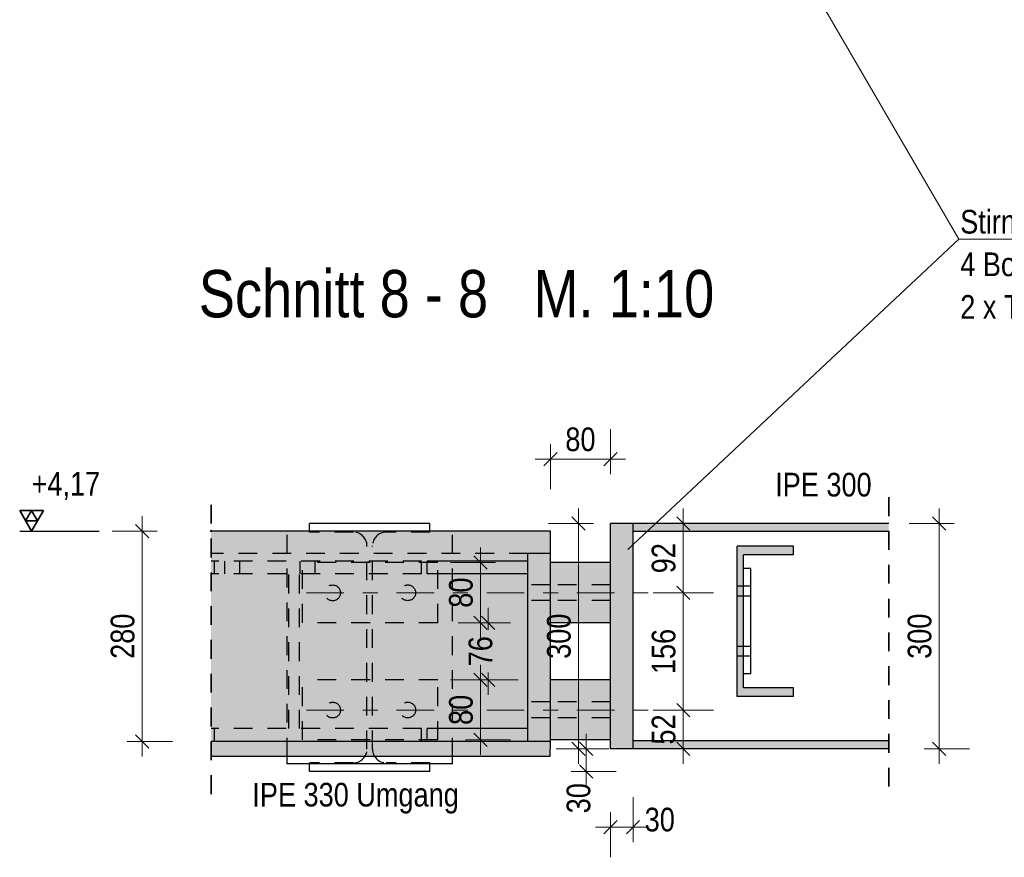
# Model space of a CAD drawing. Header units: millimetres. Extents: x -39 to 84, y 0 to 66.
# Tile 90 of 92: x 72.58 to 79.13, y 53.35 to 58.93. Entities that reach past the tile are written whole.
import ezdxf

# ---------------------------------------------------------------- set-up
doc = ezdxf.new("R2010")
doc.units = ezdxf.units.MM
doc.linetypes.add('DASHDOT', pattern=[1, 0.5, -0.25, 0, -0.25])
doc.linetypes.add('HIDDEN', pattern=[0.375, 0.25, -0.125])
doc.layers.add('Geschnittene Kanten', color=7, linetype='Continuous', lineweight=20)
doc.layers.add('Schraffuren', color=7, linetype='Continuous', lineweight=20)
doc.styles.add('Arial Narrow', font='ARIALN.TTF')
doc.dimstyles.new('Arch_Strakon_dimstyle', dxfattribs={"dimtxt": 15.75, "dimasz": 1, "dimexe": 1.25, "dimexo": 0.0625, "dimgap": 1, "dimtad": 0, "dimdec": 5, "dimzin": 12, "dimdsep": 46, "dimtxsty": 'Arial Narrow', "dimblk": 'Arrowhead_Tick', "dimsah": 1, "dimcen": 0, "dimse1": 1, "dimse2": 1, "dimclrd": 6, "dimclrt": 2, "dimazin": 0, "dimtfac": 1, "dimtdec": 4, "dimtmove": 0, "dimatfit": 3, "dimldrblk": 'NONE', "dimfxl": 1, "dimtvp": 1, "dimtolj": 1, "dimtzin": 0, "dimlwd": 13, "dimarcsym": 2})

# ---------------------------------------------------------------- blocks, each defined once
blk = doc.blocks.new('Arrowhead_Tick')
at = {"color": 0, "linetype": 'Continuous', "lineweight": -2}
for p, q in [((0, 20), (0, -10)), ((-1, 0), (0, 0)), ((10, 0), (0, 0))]:
    blk.add_line(p, q, dxfattribs=at)
at = {"color": 2, "linetype": 'Continuous', "lineweight": 35}
blk.add_line((4.42, 4.42), (-4.42, -4.42), dxfattribs=at)
blk = doc.blocks.new('*D324')
at = {"color": 6, "linetype": 'Continuous', "lineweight": 13}
blk.add_line((76.12, 56.0016), (76.5, 56.0016), dxfattribs=at)
at = {"layer": 'Defpoints', "color": 0}
for p in [(76.51, 56.0016), (76.51, 55.5727), (76.11, 55.5227)]:
    blk.add_point(p, dxfattribs=at)
at = {"color": 6, "lineweight": 13, "xscale": 0.01, "yscale": 0.01, "zscale": 0.01}
for p, rotation in [((76.51, 56.0016), 359.999999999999), ((76.11, 56.0016), 179.999999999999)]:
    blk.add_blockref('Arrowhead_Tick', p, dxfattribs=dict(at, rotation=rotation))
at = {"color": 2, "lineweight": 35, "insert": (76.31, 56.132), "char_height": 0.1575, "attachment_point": 5, "style": 'Arial Narrow'}
blk.add_mtext('\\A1;80', dxfattribs=at)
blk = doc.blocks.new('_None')
blk = doc.blocks.new('*D328')
at = {"color": 6, "linetype": 'Continuous', "lineweight": 13}
blk.add_line((78.698, 54.0827), (78.698, 55.5627), dxfattribs=at)
at = {"layer": 'Defpoints', "color": 0}
for p in [(78.362, 55.5727), (78.698, 55.5727), (78.362, 54.0727)]:
    blk.add_point(p, dxfattribs=at)
at = {"color": 6, "lineweight": 13, "xscale": 0.01, "yscale": 0.01, "zscale": 0.01}
for p, rotation in [((78.698, 55.5727), 90), ((78.698, 54.0727), 270)]:
    blk.add_blockref('Arrowhead_Tick', p, dxfattribs=dict(at, rotation=rotation))
at = {"color": 2, "lineweight": 35, "insert": (78.5675, 54.8227), "char_height": 0.1575, "attachment_point": 5, "rotation": 90, "style": 'Arial Narrow'}
blk.add_mtext('\\A1;300', dxfattribs=at)
blk = doc.blocks.new('*D329')
at = {"color": 6, "linetype": 'Continuous', "lineweight": 13}
blk.add_line((76.348, 53.9327), (76.348, 54.0627), dxfattribs=at)
at = {"layer": 'Defpoints', "color": 0}
for p in [(76.348, 54.0727), (76.51, 54.0727), (75.3083, 53.9227)]:
    blk.add_point(p, dxfattribs=at)
at = {"color": 6, "lineweight": 13, "xscale": 0.01, "yscale": 0.01, "zscale": 0.01}
for p, rotation in [((76.348, 54.0727), 90), ((76.348, 53.9227), 270)]:
    blk.add_blockref('Arrowhead_Tick', p, dxfattribs=dict(at, rotation=rotation))
at = {"color": 2, "lineweight": 35, "insert": (76.298, 53.7447), "char_height": 0.1575, "attachment_point": 5, "rotation": 90, "style": 'Arial Narrow'}
blk.add_mtext('\\A1;30', dxfattribs=at)
blk = doc.blocks.new('*D330')
at = {"color": 6, "linetype": 'Continuous', "lineweight": 13}
blk.add_line((76.298, 54.0827), (76.298, 55.5627), dxfattribs=at)
at = {"layer": 'Defpoints', "color": 0}
for p in [(75.3083, 55.5727), (76.298, 55.5727), (76.51, 54.0727)]:
    blk.add_point(p, dxfattribs=at)
at = {"color": 6, "lineweight": 13, "xscale": 0.01, "yscale": 0.01, "zscale": 0.01}
for p, rotation in [((76.298, 55.5727), 90), ((76.298, 54.0727), 270)]:
    blk.add_blockref('Arrowhead_Tick', p, dxfattribs=dict(at, rotation=rotation))
at = {"color": 2, "lineweight": 35, "insert": (76.1675, 54.8227), "char_height": 0.1575, "attachment_point": 5, "rotation": 90, "style": 'Arial Narrow'}
blk.add_mtext('\\A1;300', dxfattribs=at)
blk = doc.blocks.new('*D331')
at = {"color": 6, "linetype": 'Continuous', "lineweight": 13}
blk.add_line((76.52, 53.5516), (76.65, 53.5516), dxfattribs=at)
at = {"layer": 'Defpoints', "color": 0}
for p in [(76.51, 54.0727), (76.66, 54.0727), (76.66, 53.5516)]:
    blk.add_point(p, dxfattribs=at)
at = {"color": 6, "lineweight": 13, "xscale": 0.01, "yscale": 0.01, "zscale": 0.01}
blk.add_blockref('Arrowhead_Tick', (76.66, 53.5516), dxfattribs=at)
at = {"color": 6, "lineweight": 13, "xscale": 0.01, "yscale": 0.01, "zscale": 0.01, "rotation": 180}
blk.add_blockref('Arrowhead_Tick', (76.51, 53.5516), dxfattribs=at)
at = {"color": 2, "lineweight": 35, "insert": (76.838, 53.6016), "char_height": 0.1575, "attachment_point": 5, "style": 'Arial Narrow'}
blk.add_mtext('\\A1;30', dxfattribs=at)
blk = doc.blocks.new('*D332')
at = {"color": 6, "linetype": 'Continuous', "lineweight": 13}
blk.add_line((76.9947, 54.0827), (76.9947, 54.3213), dxfattribs=at)
at = {"layer": 'Defpoints', "color": 0}
for p in [(76.7958, 54.3313), (76.9947, 54.3313), (76.66, 54.0727)]:
    blk.add_point(p, dxfattribs=at)
at = {"color": 6, "lineweight": 13, "xscale": 0.01, "yscale": 0.01, "zscale": 0.01}
for p, rotation in [((76.9947, 54.3313), 90), ((76.9947, 54.0727), 270)]:
    blk.add_blockref('Arrowhead_Tick', p, dxfattribs=dict(at, rotation=rotation))
at = {"color": 2, "lineweight": 35, "insert": (76.8643, 54.202), "char_height": 0.1575, "attachment_point": 5, "rotation": 90, "style": 'Arial Narrow'}
blk.add_mtext('\\A1;52', dxfattribs=at)
blk = doc.blocks.new('*D333')
at = {"color": 6, "linetype": 'Continuous', "lineweight": 13}
blk.add_line((76.9947, 54.3413), (76.9947, 55.1013), dxfattribs=at)
at = {"layer": 'Defpoints', "color": 0}
for p in [(76.7958, 55.1113), (76.9947, 55.1113), (76.7958, 54.3313)]:
    blk.add_point(p, dxfattribs=at)
at = {"color": 6, "lineweight": 13, "xscale": 0.01, "yscale": 0.01, "zscale": 0.01}
for p, rotation in [((76.9947, 55.1113), 90), ((76.9947, 54.3313), 270)]:
    blk.add_blockref('Arrowhead_Tick', p, dxfattribs=dict(at, rotation=rotation))
at = {"color": 2, "lineweight": 35, "insert": (76.8643, 54.7213), "char_height": 0.1575, "attachment_point": 5, "rotation": 90, "style": 'Arial Narrow'}
blk.add_mtext('\\A1;156', dxfattribs=at)
blk = doc.blocks.new('*D334')
at = {"color": 6, "linetype": 'Continuous', "lineweight": 13}
blk.add_line((76.9947, 55.1213), (76.9947, 55.5627), dxfattribs=at)
at = {"layer": 'Defpoints', "color": 0}
for p in [(76.51, 55.5727), (76.9947, 55.5727), (76.7958, 55.1113)]:
    blk.add_point(p, dxfattribs=at)
at = {"color": 6, "lineweight": 13, "xscale": 0.01, "yscale": 0.01, "zscale": 0.01}
for p, rotation in [((76.9947, 55.5727), 90), ((76.9947, 55.1113), 270)]:
    blk.add_blockref('Arrowhead_Tick', p, dxfattribs=dict(at, rotation=rotation))
at = {"color": 2, "lineweight": 35, "insert": (76.8643, 55.342), "char_height": 0.1575, "attachment_point": 5, "rotation": 90, "style": 'Arial Narrow'}
blk.add_mtext('\\A1;92', dxfattribs=at)
blk = doc.blocks.new('*D344')
at = {"color": 6, "linetype": 'Continuous', "lineweight": 13}
blk.add_line((73.3947, 54.1327), (73.3947, 55.5127), dxfattribs=at)
at = {"layer": 'Defpoints', "color": 0}
for p in [(73.3947, 55.5227), (73.8525, 55.5227), (73.8759, 54.1227)]:
    blk.add_point(p, dxfattribs=at)
at = {"color": 6, "lineweight": 13, "xscale": 0.01, "yscale": 0.01, "zscale": 0.01}
for p, rotation in [((73.3947, 55.5227), 90), ((73.3947, 54.1227), 270)]:
    blk.add_blockref('Arrowhead_Tick', p, dxfattribs=dict(at, rotation=rotation))
at = {"color": 2, "lineweight": 35, "insert": (73.2643, 54.8227), "char_height": 0.1575, "attachment_point": 5, "rotation": 90, "style": 'Arial Narrow'}
blk.add_mtext('\\A1;280', dxfattribs=at)
blk = doc.blocks.new('*D368')
at = {"color": 6, "linetype": 'Continuous', "lineweight": 13}
blk.add_line((75.6458, 54.1427), (75.6458, 54.5227), dxfattribs=at)
at = {"layer": 'Defpoints', "color": 0}
for p in [(75.3601, 54.5327), (75.6458, 54.5327), (75.3601, 54.1327)]:
    blk.add_point(p, dxfattribs=at)
at = {"color": 6, "lineweight": 13, "xscale": 0.01, "yscale": 0.01, "zscale": 0.01}
for p, rotation in [((75.6458, 54.5327), 90), ((75.6458, 54.1327), 270)]:
    blk.add_blockref('Arrowhead_Tick', p, dxfattribs=dict(at, rotation=rotation))
at = {"color": 2, "lineweight": 35, "insert": (75.5154, 54.3327), "char_height": 0.1575, "attachment_point": 5, "rotation": 90, "style": 'Arial Narrow'}
blk.add_mtext('\\A1;80', dxfattribs=at)
blk = doc.blocks.new('*D369')
at = {"color": 6, "linetype": 'Continuous', "lineweight": 13}
for p, q in [((75.6958, 54.9027), (75.6958, 54.8647)), ((75.6958, 54.5427), (75.6958, 54.5807))]:
    blk.add_line(p, q, dxfattribs=at)
at = {"layer": 'Defpoints', "color": 0}
for p in [(75.3601, 54.9127), (75.6958, 54.9127), (75.3601, 54.5327)]:
    blk.add_point(p, dxfattribs=at)
at = {"color": 6, "lineweight": 13, "xscale": 0.01, "yscale": 0.01, "zscale": 0.01}
for p, rotation in [((75.6958, 54.9127), 90), ((75.6958, 54.5327), 270)]:
    blk.add_blockref('Arrowhead_Tick', p, dxfattribs=dict(at, rotation=rotation))
at = {"color": 2, "lineweight": 35, "insert": (75.6458, 54.7227), "char_height": 0.1575, "attachment_point": 5, "rotation": 90, "style": 'Arial Narrow'}
blk.add_mtext('\\A1;76', dxfattribs=at)
blk = doc.blocks.new('*D370')
at = {"color": 6, "linetype": 'Continuous', "lineweight": 13}
blk.add_line((75.6458, 54.9227), (75.6458, 55.3027), dxfattribs=at)
at = {"layer": 'Defpoints', "color": 0}
for p in [(75.3601, 55.3127), (75.6458, 55.3127), (75.3601, 54.9127)]:
    blk.add_point(p, dxfattribs=at)
at = {"color": 6, "lineweight": 13, "xscale": 0.01, "yscale": 0.01, "zscale": 0.01}
for p, rotation in [((75.6458, 55.3127), 90), ((75.6458, 54.9127), 270)]:
    blk.add_blockref('Arrowhead_Tick', p, dxfattribs=dict(at, rotation=rotation))
at = {"color": 2, "lineweight": 35, "insert": (75.5154, 55.1127), "char_height": 0.1575, "attachment_point": 5, "rotation": 90, "style": 'Arial Narrow'}
blk.add_mtext('\\A1;80', dxfattribs=at)

msp = doc.modelspace()

# ---------------------------------------------------------------- hatches: boundary and pattern name
at = {"layer": 'Schraffuren', "lineweight": 13, "true_color": 0x4682b4}
for points in [[(76.5100263, 54.0726934), (76.6600263, 54.0726934), (76.6600263, 55.5726934), (76.5100263, 55.5726934)], [(78.362031, 55.5191934), (78.362031, 55.5726934), (76.6600263, 55.5726934), (76.6600263, 55.5191934)], [(76.1100263, 54.1227293), (76.1100263, 55.3727293), (75.9600263, 55.3727293), (75.9600263, 54.1227293)], [(77.7275578, 54.4226934), (77.7275578, 54.4801934), (77.395054, 54.4801934), (77.395054, 55.3651934), (77.7275578, 55.3651934), (77.7275578, 55.4226934), (77.3525578, 55.4226934), (77.3525578, 54.4226934)], [(73.8524675, 55.2377293), (73.8758713, 55.2377293), (73.8758713, 55.3227293), (73.8524675, 55.3227293)], [(75.9600263, 55.2377293), (75.9600263, 55.3227293), (75.2896515, 55.3227293), (75.2896515, 55.2377293)], [(73.8524675, 54.1227293), (73.8758713, 54.1227293), (73.8758713, 54.2077293), (73.8524675, 54.2077293)], [(75.2896515, 54.1227293), (75.9600263, 54.1227293), (75.9600263, 54.2077293), (75.2896515, 54.2077293)], [(78.362031, 54.0726934), (78.362031, 54.1261934), (76.6600263, 54.1261934), (76.6600263, 54.0726934)]]:
    msp.add_hatch(color=145, dxfattribs=at).paths.add_polyline_path(points)
at = {"layer": 'Schraffuren', "lineweight": 13, "true_color": 0xd7ffd7}
msp.add_hatch(color=254, dxfattribs=at).paths.add_polyline_path([(73.8524675, 54.1227293), (76.1100263, 54.1227293), (76.1100263, 55.5227293), (73.8524675, 55.5227293)])
at = {"layer": 'Schraffuren', "lineweight": 13, "true_color": 0xe0ddbe}
for points in [[(76.1100263, 54.9127293), (76.5100263, 54.9127293), (76.5100263, 55.3127293), (76.1100263, 55.3127293)], [(76.1100263, 54.1327293), (76.5100263, 54.1327293), (76.5100263, 54.5327293), (76.1100263, 54.5327293)], [(76.1092762, 54.0227293), (76.1100263, 54.1227293), (73.8524675, 54.1227293), (73.8524675, 54.0227293)]]:
    msp.add_hatch(color=254, dxfattribs=at).paths.add_polyline_path(points)

# ---------------------------------------------------------------- linework, layer by layer
at = {"color": 5, "linetype": 'Continuous', "lineweight": 18}
for p, q in [((78.8283946, 57.4639293), (76.6723513, 61.1732512)), ((78.8283946, 57.4639293), (76.6259847, 55.400619)), ((82.2595173, 57.4639293), (78.8283946, 57.4639293))]:
    msp.add_line(p, q, dxfattribs=at)
at = {"color": 2, "linetype": 'HIDDEN', "lineweight": 35, "ltscale": 0.5}
for p, q in [((78.362031, 53.8226934), (78.362031, 55.8226934)), ((73.8524675, 53.7727293), (73.8524675, 55.7727293))]:
    msp.add_line(p, q, dxfattribs=at)
at = {"color": 2, "linetype": 'Continuous', "lineweight": 35, "ltscale": 0.2}
for p, q in [((72.7364323, 55.6591243), (72.5789323, 55.6591243)), ((72.5789323, 55.6591243), (72.6576823, 55.5227293)), ((72.6576823, 55.6591243), (72.6183073, 55.5909268)), ((72.6576823, 55.5227293), (72.7364323, 55.6591243)), ((72.6970573, 55.5909268), (72.6576823, 55.6591243)), ((72.6183073, 55.5909268), (72.6970573, 55.5909268))]:
    msp.add_line(p, q, dxfattribs=at)
at = {"color": 3, "linetype": 'Continuous', "lineweight": 25}
for p, q in [((75.308325, 55.5726934), (74.508325, 55.5726934)), ((74.508325, 55.5226934), (74.508325, 55.5726934)), ((75.308325, 55.5226934), (75.308325, 55.5726934)), ((77.445054, 55.2726934), (77.395054, 55.2726934)), ((77.445054, 54.5726934), (77.445054, 55.2726934)), ((77.445054, 54.5726934), (77.395054, 54.5726934)), ((74.358325, 53.9726934), (74.358325, 54.0227293)), ((75.458325, 53.9726934), (75.458325, 54.0227293)), ((75.458325, 53.9726934), (74.358325, 53.9726934)), ((74.508325, 53.9226934), (74.508325, 53.9726934)), ((75.308325, 53.9226934), (74.508325, 53.9226934)), ((75.308325, 53.9226934), (75.308325, 53.9726934))]:
    msp.add_line(p, q, dxfattribs=at)
at = {"color": 3, "linetype": 'HIDDEN', "lineweight": 25, "ltscale": 0.5}
for p, q in [((76.6600263, 55.5191934), (76.6600263, 55.5726934)), ((74.358325, 54.0227293), (74.358325, 55.5226934)), ((74.508325, 55.5151934), (74.508325, 55.5226934)), ((74.799575, 55.5151934), (74.508325, 55.5151934)), ((75.308325, 55.5151934), (75.017075, 55.5151934)), ((75.308325, 55.5151934), (75.308325, 55.5226934)), ((75.458325, 54.0227293), (75.458325, 55.5226934)), ((75.9600263, 55.3727293), (73.8524675, 55.3727293)), ((74.889575, 54.0701934), (74.889575, 55.4251934)), ((74.927075, 54.0701934), (74.927075, 55.4251934)), ((75.2529368, 55.3227293), (73.8758713, 55.3227293)), ((73.9447844, 55.2377293), (73.9447844, 55.3227293)), ((74.0439289, 55.2377293), (74.0439289, 55.3227293)), ((74.4447844, 55.2377293), (74.4447844, 55.3227293)), ((75.3601419, 55.3127293), (74.4601419, 55.3127293)), ((74.4601419, 54.9127293), (74.4601419, 55.3127293)), ((74.5439289, 55.2377293), (74.5439289, 55.3227293)), ((75.2529368, 55.2377293), (75.2529368, 55.3227293)), ((75.3601419, 54.9127293), (75.3601419, 55.3127293)), ((75.9600263, 55.2377293), (75.9600263, 55.3227293)), ((75.2529368, 55.2377293), (73.8758713, 55.2377293)), ((74.3690533, 54.2077293), (74.3690533, 55.2377293)), ((74.439764, 54.2077293), (74.439764, 55.2377293)), ((76.1100263, 55.1652293), (75.9600263, 55.1652293)), ((76.5100263, 55.1652293), (76.1100263, 55.1652293)), ((74.6408652, 55.159773), (74.6408644, 55.159771)), ((74.640867, 55.1597784), (74.6408652, 55.159773)), ((74.6408677, 55.1597804), (74.640867, 55.1597784)), ((74.7094878, 55.1314282), (74.7094871, 55.1314262)), ((74.7094897, 55.1314336), (74.7094878, 55.1314282)), ((74.7094904, 55.1314356), (74.7094897, 55.1314336)), ((75.1408649, 55.1602685), (75.1408642, 55.1602665)), ((75.1408668, 55.1602739), (75.1408649, 55.1602685)), ((75.1408675, 55.1602759), (75.1408668, 55.1602739)), ((75.2094876, 55.1319237), (75.2094869, 55.1319217)), ((75.2094895, 55.1319291), (75.2094876, 55.1319237)), ((75.2094902, 55.1319311), (75.2094895, 55.1319291)), ((77.3950578, 55.1551934), (77.3525578, 55.1551934)), ((77.445054, 55.1551934), (77.3950578, 55.1551934)), ((74.6125204, 55.0911503), (74.6125196, 55.0911483)), ((74.6125222, 55.0911557), (74.6125204, 55.0911503)), ((74.6125229, 55.0911577), (74.6125222, 55.0911557)), ((74.681143, 55.0628055), (74.6811423, 55.0628035)), ((74.6811449, 55.0628109), (74.681143, 55.0628055)), ((74.6811456, 55.0628129), (74.6811449, 55.0628109)), ((75.1125201, 55.0916459), (75.1125194, 55.0916438)), ((75.112522, 55.0916512), (75.1125201, 55.0916459)), ((75.1125227, 55.0916532), (75.112522, 55.0916512)), ((75.1811428, 55.0633011), (75.1811421, 55.0632991)), ((75.1811447, 55.0633064), (75.1811428, 55.0633011)), ((75.1811454, 55.0633084), (75.1811447, 55.0633064)), ((76.1100263, 55.0602293), (75.9600263, 55.0602293)), ((76.5100263, 55.0602293), (76.1100263, 55.0602293)), ((77.3950578, 55.0901934), (77.3525578, 55.0901934)), ((77.445054, 55.0901934), (77.3950578, 55.0901934)), ((75.3601419, 54.9127293), (74.4601419, 54.9127293)), ((77.3950578, 54.7551934), (77.3525578, 54.7551934)), ((77.445054, 54.7551934), (77.3950578, 54.7551934)), ((77.3950578, 54.6901934), (77.3525578, 54.6901934)), ((77.445054, 54.6901934), (77.3950578, 54.6901934)), ((75.3601419, 54.5327293), (74.4601419, 54.5327293)), ((74.4601419, 54.1327293), (74.4601419, 54.5327293)), ((75.3601419, 54.1327293), (75.3601419, 54.5327293)), ((74.6408652, 54.379773), (74.6408644, 54.379771)), ((74.640867, 54.3797784), (74.6408652, 54.379773)), ((74.6408677, 54.3797804), (74.640867, 54.3797784)), ((75.1408649, 54.3802685), (75.1408642, 54.3802665)), ((75.1408668, 54.3802739), (75.1408649, 54.3802685)), ((75.1408675, 54.3802759), (75.1408668, 54.3802739)), ((76.1100263, 54.3852293), (75.9600263, 54.3852293)), ((76.5100263, 54.3852293), (76.1100263, 54.3852293)), ((74.7094878, 54.3514282), (74.7094871, 54.3514262)), ((74.7094897, 54.3514336), (74.7094878, 54.3514282)), ((74.7094904, 54.3514356), (74.7094897, 54.3514336)), ((75.2094876, 54.3519237), (75.2094869, 54.3519217)), ((75.2094895, 54.3519291), (75.2094876, 54.3519237)), ((75.2094902, 54.3519311), (75.2094895, 54.3519291)), ((74.6125204, 54.3111503), (74.6125196, 54.3111483)), ((74.6125222, 54.3111557), (74.6125204, 54.3111503)), ((74.6125229, 54.3111577), (74.6125222, 54.3111557)), ((74.681143, 54.2828055), (74.6811423, 54.2828035)), ((74.6811449, 54.2828109), (74.681143, 54.2828055)), ((74.6811456, 54.2828129), (74.6811449, 54.2828109)), ((75.1125201, 54.3116459), (75.1125194, 54.3116438)), ((75.112522, 54.3116512), (75.1125201, 54.3116459)), ((75.1125227, 54.3116532), (75.112522, 54.3116512)), ((75.1811428, 54.2833011), (75.1811421, 54.2832991)), ((75.1811447, 54.2833064), (75.1811428, 54.2833011)), ((75.1811454, 54.2833084), (75.1811447, 54.2833064)), ((76.1100263, 54.2802293), (75.9600263, 54.2802293)), ((76.5100263, 54.2802293), (76.1100263, 54.2802293)), ((75.2529368, 54.2077293), (73.8758713, 54.2077293)), ((75.2529368, 54.1227293), (75.2529368, 54.2077293)), ((75.9600263, 54.1227293), (75.9600263, 54.2077293)), ((75.3601419, 54.1327293), (74.4601419, 54.1327293)), ((76.6600263, 54.0726934), (76.6600263, 54.1261934)), ((74.799575, 53.9801934), (74.508325, 53.9801934)), ((74.508325, 53.9726934), (74.508325, 53.9801934)), ((75.308325, 53.9801934), (75.017075, 53.9801934)), ((75.308325, 53.9726934), (75.308325, 53.9801934))]:
    msp.add_line(p, q, dxfattribs=at)
at = {"color": 3, "linetype": 'Continuous', "lineweight": 25, "ltscale": 0.2}
msp.add_line((72.5789323, 55.5227293), (73.1080998, 55.5227293), dxfattribs=at)
at = {"color": 6, "linetype": 'DASHDOT', "lineweight": 13, "ltscale": 0.5}
for p, q in [((74.4865222, 55.1112872), (76.7958111, 55.1112872)), ((74.4865222, 54.3312872), (76.7958111, 54.3312872))]:
    msp.add_line(p, q, dxfattribs=at)
at = {"color": 9, "linetype": 'Continuous', "lineweight": 0}
msp.add_circle((73.8524675, 55.5227293), 0.00555, dxfattribs=at)
at = {"color": 3, "linetype": 'HIDDEN', "lineweight": 25, "ltscale": 0.5}
for centre in [(74.6610034, 55.1112872), (75.1610031, 55.1117828), (74.6610034, 54.3312872), (75.1610031, 54.3317828)]:
    msp.add_circle(centre, 0.0525, dxfattribs=at)
for centre, start, end in [((74.799575, 55.4251934), 360, 90), ((75.017075, 55.4251934), 90, 180), ((74.799575, 54.0701934), 270, 0), ((75.017075, 54.0701934), 180, 270)]:
    msp.add_arc(centre, 0.09, start, end, dxfattribs=at)
at = {"layer": 'Geschnittene Kanten', "color": 3, "linetype": 'Continuous', "lineweight": 25}
for p, q in [((76.6600263, 55.5726934), (76.5100263, 55.5726934)), ((76.5100263, 54.0726934), (76.5100263, 55.5726934)), ((78.362031, 55.5726934), (76.6600263, 55.5726934)), ((76.1100263, 55.5226934), (73.8524675, 55.5226934)), ((76.1100263, 55.3727293), (76.1100263, 55.5227293)), ((78.362031, 55.5191934), (76.6600263, 55.5191934)), ((76.6600263, 54.1261934), (76.6600263, 55.5191934)), ((76.1100263, 55.3727293), (75.9600263, 55.3727293)), ((75.9600263, 55.3227293), (75.9600263, 55.3727293)), ((76.1100263, 54.1227293), (76.1100263, 55.3727293)), ((77.352554, 54.4226934), (77.352554, 55.4226934)), ((77.7275578, 55.4226934), (77.3525578, 55.4226934)), ((77.395054, 54.4801934), (77.395054, 55.3651934)), ((77.7275578, 55.3651934), (77.3950578, 55.3651934)), ((77.727554, 55.3651934), (77.727554, 55.4226934)), ((73.8758713, 55.3227293), (73.8524675, 55.3227293)), ((73.8758713, 55.2377293), (73.8758713, 55.3227293)), ((75.9600263, 55.3227293), (75.2896515, 55.3227293)), ((75.2896515, 55.2377293), (75.2896515, 55.3227293)), ((76.5100263, 55.3127293), (76.1100263, 55.3127293)), ((73.8758713, 55.2377293), (73.8524675, 55.2377293)), ((75.9600263, 55.2377293), (75.2896515, 55.2377293)), ((75.9600263, 54.2077293), (75.9600263, 55.2377293)), ((76.5100263, 54.9127293), (76.1100263, 54.9127293)), ((76.5100263, 54.5327293), (76.1100263, 54.5327293)), ((77.7275578, 54.4801934), (77.3950578, 54.4801934)), ((77.727554, 54.4226934), (77.727554, 54.4801934)), ((77.7275578, 54.4226934), (77.3525578, 54.4226934)), ((73.8758713, 54.2077293), (73.8524675, 54.2077293)), ((73.8758713, 54.1227293), (73.8758713, 54.2077293)), ((75.9600263, 54.2077293), (75.2896515, 54.2077293)), ((75.2896515, 54.1227293), (75.2896515, 54.2077293)), ((73.8758713, 54.1227293), (73.8524675, 54.1227293)), ((75.2896515, 54.1227293), (73.8758713, 54.1227293)), ((75.9600263, 54.1227293), (75.2896515, 54.1227293)), ((76.1100263, 54.1227293), (75.9600263, 54.1227293)), ((76.1092762, 54.0227293), (76.1100263, 54.1227293)), ((76.5100263, 54.1327293), (76.1100263, 54.1327293)), ((78.362031, 54.1261934), (76.6600263, 54.1261934)), ((76.6600263, 54.0726934), (76.5100263, 54.0726934)), ((78.362031, 54.0726934), (76.6600263, 54.0726934)), ((76.1092762, 54.0227293), (73.8524675, 54.0227293))]:
    msp.add_line(p, q, dxfattribs=at)

# ---------------------------------------------------------------- texts
at = {"color": 2, "lineweight": 35, "style": 'Arial Narrow'}
for s, p in [('Stirnplatte 220 x 300 x 30 mm mit', (78.8372531, 57.5022996)), ('4 Bohrungen für M 22 für Isokorbkombination', (78.8372531, 57.2187996)), ('2 x T Typ S-V-RO-X80-D 22 o. + u.', (78.8372531, 56.9352996)), ('IPE 300', (77.6058128, 55.7525831)), ('IPE 330 Umgang', (74.1268426, 53.6896261))]:
    msp.add_text(s, height=0.1575, dxfattribs=at).set_placement(p)
at = {"color": 1, "lineweight": 70, "style": 'Arial Narrow'}
msp.add_text('Schnitt 8 - 8   M. 1:10', height=0.315, dxfattribs=at).set_placement((73.7704162, 56.9447517))
at = {"color": 2, "lineweight": 35, "insert": (72.607767, 55.9164793), "char_height": 0.1575, "attachment_point": 1, "line_spacing_factor": 0.9, "style": 'Arial Narrow'}
msp.add_mtext(' +4,17', dxfattribs=at)

# ---------------------------------------------------------------- dimensions: what is measured, and where the dimension line sits
at = {"lineweight": 35}
for base, p1, p2, text, override, picture, middle in [((76.5100263, 56.0016099), (76.1100263, 55.5227293), (76.5100263, 55.5726934), '80', {"dimscale": 0.01, "dimtxt": 15.75, "dimasz": 1, "dimgap": 5, "dimtad": 1, "dimjust": 0, "dimtih": 0, "dimtoh": 0, "dimdec": 3, "dimdsep": 46, "dimtxsty": 'Arial Narrow', "dimclrd": 6, "dimclrt": 2, "dimtix": 1, "dimtofl": 255, "dimtmove": 0, "dimatfit": 2, "dimfxl": 0, "dimfxlon": 0, "dimtvp": 31.746032, "dimlwd": 13}, '*D324', (76.3100263, 56.0016099)), ((76.6600263, 53.5516099), (76.5100263, 54.0726934), (76.6600263, 54.0726934), '30', {"dimscale": 0.01, "dimtxt": 15.75, "dimasz": 1, "dimgap": 5, "dimtad": 1, "dimjust": 4, "dimtih": 0, "dimtoh": 0, "dimdec": 3, "dimdsep": 46, "dimtxsty": 'Arial Narrow', "dimclrd": 6, "dimclrt": 2, "dimtix": 0, "dimtofl": 255, "dimtmove": 2, "dimatfit": 2, "dimfxl": 0, "dimfxlon": 0, "dimtvp": 31.746032, "dimlwd": 13}, '*D331', (76.8380013, 53.6016099))]:
    dim = msp.add_linear_dim(base=base, p1=p1, p2=p2, text=text, dimstyle='Arch_Strakon_dimstyle', override=override, dxfattribs=at)
    dim.commit()
    dim.dimension.update_dxf_attribs({"geometry": picture, "text_midpoint": middle, "dimtype": 160})
for base, p1, p2, text, override, picture, middle in [((76.2979522, 55.5726934), (76.5100263, 54.0726934), (75.308325, 55.5726934), '300', {"dimscale": 0.01, "dimtxt": 15.75, "dimasz": 1, "dimgap": 5, "dimtad": 1, "dimjust": 0, "dimtih": 0, "dimtoh": 0, "dimdec": 3, "dimdsep": 46, "dimtxsty": 'Arial Narrow', "dimclrd": 6, "dimclrt": 2, "dimtix": 1, "dimtofl": 255, "dimtmove": 0, "dimatfit": 2, "dimfxl": 0, "dimfxlon": 0, "dimtvp": 31.746032, "dimlwd": 13}, '*D330', (76.2979522, 54.8226934)), ((76.9947442, 55.5726934), (76.7958111, 55.1112872), (76.5100263, 55.5726934), '92', {"dimscale": 0.01, "dimtxt": 15.75, "dimasz": 1, "dimgap": 5, "dimtad": 1, "dimjust": 0, "dimtih": 0, "dimtoh": 0, "dimdec": 3, "dimdsep": 46, "dimtxsty": 'Arial Narrow', "dimclrd": 6, "dimclrt": 2, "dimtix": 1, "dimtofl": 255, "dimtmove": 0, "dimatfit": 2, "dimfxl": 0, "dimfxlon": 0, "dimtvp": 31.746032, "dimlwd": 13}, '*D334', (76.9947442, 55.3419903)), ((78.6979522, 55.5726934), (78.362031, 54.0726934), (78.362031, 55.5726934), '300', {"dimscale": 0.01, "dimtxt": 15.75, "dimasz": 1, "dimgap": 5, "dimtad": 1, "dimjust": 0, "dimtih": 0, "dimtoh": 0, "dimdec": 3, "dimdsep": 46, "dimtxsty": 'Arial Narrow', "dimclrd": 6, "dimclrt": 2, "dimtix": 1, "dimtofl": 255, "dimtmove": 0, "dimatfit": 2, "dimfxl": 0, "dimfxlon": 0, "dimtvp": 31.746032, "dimlwd": 13}, '*D328', (78.6979522, 54.8226934)), ((73.3947442, 55.5226934), (73.8758713, 54.1227293), (73.8524675, 55.5226934), '280', {"dimscale": 0.01, "dimtxt": 15.75, "dimasz": 1, "dimgap": 5, "dimtad": 1, "dimjust": 0, "dimtih": 0, "dimtoh": 0, "dimdec": 3, "dimdsep": 46, "dimtxsty": 'Arial Narrow', "dimclrd": 6, "dimclrt": 2, "dimtix": 1, "dimtofl": 255, "dimtmove": 0, "dimatfit": 2, "dimfxl": 0, "dimfxlon": 0, "dimtvp": 31.746032, "dimlwd": 13}, '*D344', (73.3947442, 54.8227114)), ((75.6457816, 55.3127293), (75.3601419, 54.9127293), (75.3601419, 55.3127293), '80', {"dimscale": 0.01, "dimtxt": 15.75, "dimasz": 1, "dimgap": 5, "dimtad": 1, "dimjust": 0, "dimtih": 0, "dimtoh": 0, "dimdec": 3, "dimdsep": 46, "dimtxsty": 'Arial Narrow', "dimclrd": 6, "dimclrt": 2, "dimtix": 1, "dimtofl": 255, "dimtmove": 0, "dimatfit": 2, "dimfxl": 0, "dimfxlon": 0, "dimtvp": 31.746032, "dimlwd": 13}, '*D370', (75.6457816, 55.1127293)), ((76.9947442, 55.1112872), (76.7958111, 54.3312872), (76.7958111, 55.1112872), '156', {"dimscale": 0.01, "dimtxt": 15.75, "dimasz": 1, "dimgap": 5, "dimtad": 1, "dimjust": 0, "dimtih": 0, "dimtoh": 0, "dimdec": 3, "dimdsep": 46, "dimtxsty": 'Arial Narrow', "dimclrd": 6, "dimclrt": 2, "dimtix": 1, "dimtofl": 255, "dimtmove": 0, "dimatfit": 2, "dimfxl": 0, "dimfxlon": 0, "dimtvp": 31.746032, "dimlwd": 13}, '*D333', (76.9947442, 54.7212872)), ((75.6957816, 54.9127293), (75.3601419, 54.5327293), (75.3601419, 54.9127293), '76', {"dimscale": 0.01, "dimtxt": 15.75, "dimasz": 1, "dimgap": 5, "dimtad": 0, "dimjust": 0, "dimtih": 0, "dimtoh": 0, "dimdec": 3, "dimdsep": 46, "dimtxsty": 'Arial Narrow', "dimclrd": 6, "dimclrt": 2, "dimtix": 0, "dimtofl": 255, "dimtmove": 2, "dimatfit": 2, "dimfxl": 0, "dimfxlon": 0, "dimtvp": 31.746032, "dimlwd": 13}, '*D369', (75.6457816, 54.7227293)), ((75.6457816, 54.5327293), (75.3601419, 54.1327293), (75.3601419, 54.5327293), '80', {"dimscale": 0.01, "dimtxt": 15.75, "dimasz": 1, "dimgap": 5, "dimtad": 1, "dimjust": 0, "dimtih": 0, "dimtoh": 0, "dimdec": 3, "dimdsep": 46, "dimtxsty": 'Arial Narrow', "dimclrd": 6, "dimclrt": 2, "dimtix": 1, "dimtofl": 255, "dimtmove": 0, "dimatfit": 2, "dimfxl": 0, "dimfxlon": 0, "dimtvp": 31.746032, "dimlwd": 13}, '*D368', (75.6457816, 54.3327293)), ((76.9947442, 54.3312872), (76.6600263, 54.0726934), (76.7958111, 54.3312872), '52', {"dimscale": 0.01, "dimtxt": 15.75, "dimasz": 1, "dimgap": 5, "dimtad": 1, "dimjust": 0, "dimtih": 0, "dimtoh": 0, "dimdec": 3, "dimdsep": 46, "dimtxsty": 'Arial Narrow', "dimclrd": 6, "dimclrt": 2, "dimtix": 1, "dimtofl": 255, "dimtmove": 0, "dimatfit": 2, "dimfxl": 0, "dimfxlon": 0, "dimtvp": 31.746032, "dimlwd": 13}, '*D332', (76.9947442, 54.2019903)), ((76.3479522, 54.0726934), (75.308325, 53.9226934), (76.5100263, 54.0726934), '30', {"dimscale": 0.01, "dimtxt": 15.75, "dimasz": 1, "dimgap": 5, "dimtad": 1, "dimjust": 0, "dimtih": 0, "dimtoh": 0, "dimdec": 3, "dimdsep": 46, "dimtxsty": 'Arial Narrow', "dimclrd": 6, "dimclrt": 2, "dimtix": 0, "dimtofl": 255, "dimtmove": 2, "dimatfit": 2, "dimfxl": 0, "dimfxlon": 0, "dimtvp": 31.746032, "dimlwd": 13}, '*D329', (76.2979522, 53.7447184))]:
    dim = msp.add_linear_dim(base=base, p1=p1, p2=p2, angle=90, text=text, dimstyle='Arch_Strakon_dimstyle', override=override, dxfattribs=at)
    dim.commit()
    dim.dimension.update_dxf_attribs({"geometry": picture, "text_midpoint": middle, "dimtype": 160})

doc.saveas('drawing.dxf')
